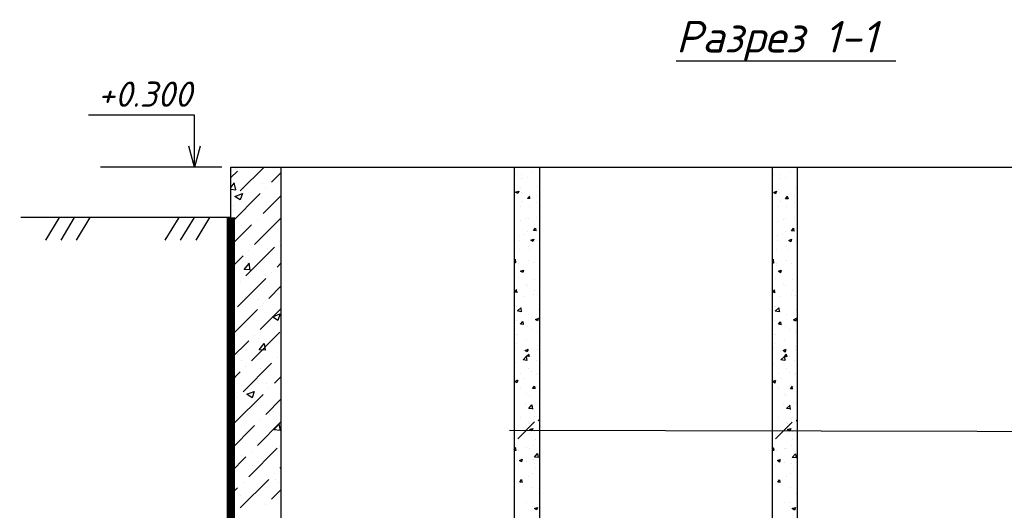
# Model space of a CAD drawing. Extents: x -119078 to 1619993, y 264752 to 340742.
# Tile 176 of 220: x 1036648 to 1048376, y 307439 to 313277. Entities that reach past the tile are written whole.
import ezdxf

# ---------------------------------------------------------------- set-up
doc = ezdxf.new("R2010")
doc.units = 0
doc.header["$MEASUREMENT"] = 0
doc.linetypes.add('CONTI', pattern=[0])
doc.layers.get('0').update_dxf_attribs({"color": 250, "linetype": 'CONTI'})
doc.layers.add('PDF _Геометрия', color=250, linetype='Continuous')
doc.layers.add('PDF _Текст', color=7, linetype='Continuous')
doc.styles.add('ICOCPEUR', font='isocpeui.ttf')
doc.styles.add('PDF ISOCPEUR Italic', font='isocpeui.ttf')

msp = doc.modelspace()

# ---------------------------------------------------------------- linework, layer by layer
at = {"layer": 'PDF _Геометрия', "color": 7, "lineweight": -3}
for points in [[(1044466.029, 312786.749), (1046366.845, 312786.749), (1047082.297, 312786.749)], [(1038729.712, 311520.949), (1038729.712, 311770.722), (1038729.712, 312139.032), (1037468.146, 312139.032)], [(1038797.447, 311770.722), (1038729.712, 311520.949), (1038661.977, 311770.722)], [(1039055.687, 311520.949), (1037612.083, 311520.949)], [(1051764.486, 311520.949), (1051764.486, 304925.243), (1039762.672, 304925.243), (1039762.672, 311520.949)], [(1042537.672, 311520.949), (1042537.672, 304925.243)], [(1042838.247, 311520.949), (1042838.247, 304925.243)], [(1045609.013, 311518.733), (1045609.013, 304923.027)], [(1045909.588, 311518.733), (1045909.588, 304923.027)], [(1039161.523, 310924.033), (1036663.791, 310924.033)], [(1037116.77, 310924.033), (1036955.899, 310653.093)], [(1037298.808, 310924.033), (1037137.937, 310653.093)], [(1037485.079, 310924.033), (1037319.975, 310653.093)], [(1038543.44, 310924.033), (1038378.336, 310653.093)], [(1038725.478, 310924.033), (1038560.374, 310653.093)], [(1038907.517, 310924.033), (1038746.646, 310653.093)], [(1042580.007, 308290.831), (1042778.979, 308489.803)], [(1045651.348, 308288.615), (1045850.32, 308487.587)], [(1042482.637, 308392.434), (1051764.486, 308371.266)]]:
    msp.add_lwpolyline(points, dxfattribs=at)
msp.add_lwpolyline([(1052361.402, 311520.949), (1052361.402, 304324.094), (1039161.523, 304324.094), (1039161.523, 311520.949)], close=True, dxfattribs=at)
at = {"layer": 'PDF _Геометрия', "color": 8, "lineweight": -3, "true_color": 0x767676}
for points in [[(1039161.523, 311398.179), (1039241.959, 311474.381)], [(1039216.558, 311491.315), (1039216.558, 311491.315)], [(1039275.826, 311241.542), (1039559.467, 311520.949)], [(1039648.369, 311343.144), (1039762.672, 311457.447)], [(1042558.839, 311440.513), (1042558.839, 311440.513)], [(1042630.808, 311440.513), (1042630.808, 311440.513)], [(1042630.808, 311389.712), (1042630.808, 311389.712)], [(1042694.31, 311398.179), (1042694.31, 311398.179)], [(1042753.578, 311465.914), (1042753.578, 311465.914)], [(1045630.181, 311438.298), (1045630.181, 311438.298)], [(1045702.149, 311438.298), (1045702.149, 311438.298)], [(1045702.149, 311387.496), (1045702.149, 311387.496)], [(1045765.651, 311395.963), (1045765.651, 311395.963)], [(1045824.919, 311463.698), (1045824.919, 311463.698)], [(1039161.523, 311279.643), (1039208.091, 311334.677)], [(1039161.523, 311258.475), (1039220.791, 311254.242), (1039203.858, 311334.677)], [(1039225.025, 311283.876), (1039225.025, 311283.876)], [(1039318.161, 311262.709), (1039318.161, 311262.709)], [(1039542.533, 311326.21), (1039542.533, 311326.21)], [(1039580.634, 311275.409), (1039580.634, 311275.409)], [(1042618.108, 311262.709), (1042618.108, 311262.709)], [(1042817.08, 311288.109), (1042817.08, 311288.109)], [(1045689.449, 311260.493), (1045689.449, 311260.493)], [(1045888.421, 311285.894), (1045888.421, 311285.894)], [(1039174.224, 310868.998), (1039512.899, 311207.674)], [(1039208.091, 311173.806), (1039208.091, 311173.806)], [(1039546.767, 310970.601), (1039762.672, 311186.507)], [(1042622.341, 311220.374), (1042622.341, 311220.374)], [(1042728.177, 311148.406), (1042698.543, 311148.406), (1042723.944, 311178.04)], [(1042723.944, 311148.406), (1042719.71, 311178.04)], [(1042804.379, 311169.573), (1042804.379, 311169.573)], [(1045630.181, 311222.392), (1045664.048, 311235.092), (1045651.348, 311205.458), (1045625.947, 311222.392)], [(1045693.682, 311218.159), (1045693.682, 311218.159)], [(1045791.051, 311175.824), (1045799.518, 311146.19), (1045769.884, 311146.19), (1045795.285, 311175.824)], [(1045875.72, 311167.357), (1045875.72, 311167.357)], [(1039199.624, 311067.97), (1039199.624, 311067.97)], [(1042618.108, 311051.037), (1042618.108, 311051.037)], [(1042639.275, 311110.305), (1042639.275, 311110.305)], [(1042715.477, 311059.503), (1042715.477, 311059.503)], [(1042804.379, 311106.071), (1042804.379, 311106.071)], [(1045689.449, 311048.821), (1045689.449, 311048.821)], [(1045710.616, 311108.089), (1045710.616, 311108.089)], [(1045786.818, 311057.288), (1045786.818, 311057.288)], [(1045875.72, 311103.856), (1045875.72, 311103.856)], [(1039445.164, 310602.291), (1039762.672, 310919.8)], [(1039479.031, 310902.866), (1039479.031, 310902.866)], [(1042673.142, 310907.099), (1042673.142, 310907.099)], [(1042702.777, 310911.333), (1042702.777, 310911.333)], [(1042800.146, 310924.033), (1042800.146, 310924.033)], [(1045744.484, 310904.884), (1045744.484, 310904.884)], [(1045774.118, 310909.117), (1045774.118, 310909.117)], [(1045871.487, 310921.818), (1045871.487, 310921.818)], [(1039161.523, 310589.591), (1039411.296, 310835.131)], [(1039208.091, 310822.431), (1039208.091, 310822.431)], [(1039292.76, 310830.897), (1039292.76, 310830.897)], [(1039690.704, 310885.932), (1039690.704, 310885.932)], [(1042609.641, 310881.699), (1042609.641, 310881.699)], [(1042800.146, 310763.162), (1042766.278, 310767.396), (1042791.679, 310797.03), (1042795.912, 310763.162)], [(1045680.982, 310879.483), (1045680.982, 310879.483)], [(1045871.487, 310760.947), (1045841.853, 310765.18), (1045863.02, 310794.814), (1045867.253, 310760.947)], [(1042537.672, 310703.894), (1042537.672, 310703.894)], [(1042605.407, 310712.361), (1042605.407, 310712.361)], [(1042664.676, 310720.828), (1042664.676, 310720.828)], [(1042694.31, 310754.695), (1042694.31, 310754.695)], [(1045609.013, 310701.678), (1045609.013, 310701.678)], [(1045676.748, 310710.145), (1045676.748, 310710.145)], [(1045736.017, 310718.612), (1045736.017, 310718.612)], [(1045765.651, 310752.48), (1045765.651, 310752.48)], [(1039186.924, 310644.626), (1039186.924, 310644.626)], [(1039343.561, 310229.748), (1039682.237, 310568.424)], [(1039597.568, 310551.49), (1039597.568, 310551.49)], [(1039745.738, 310636.159), (1039745.738, 310636.159)], [(1039749.972, 310585.358), (1039749.972, 310585.358)], [(1042596.94, 310543.023), (1042596.94, 310543.023)], [(1042601.174, 310653.093), (1042601.174, 310653.093)], [(1042711.243, 310581.124), (1042711.243, 310581.124)], [(1042723.944, 310547.257), (1042723.944, 310547.257)], [(1042817.08, 310644.626), (1042817.08, 310644.626)], [(1045668.282, 310540.808), (1045668.282, 310540.808)], [(1045672.515, 310650.877), (1045672.515, 310650.877)], [(1045782.585, 310578.909), (1045782.585, 310578.909)], [(1045795.285, 310545.041), (1045795.285, 310545.041)], [(1045888.421, 310642.41), (1045888.421, 310642.41)], [(1039161.523, 310318.651), (1039309.694, 310466.821)], [(1039339.328, 310445.654), (1039339.328, 310445.654)], [(1039377.429, 310534.556), (1039377.429, 310534.556)], [(1042537.672, 310416.02), (1042550.373, 310428.72), (1042554.606, 310382.152), (1042537.672, 310382.152)], [(1045609.013, 310413.804), (1045621.714, 310426.505), (1045625.947, 310379.937), (1045609.013, 310379.937)], [(1039398.596, 310301.717), (1039322.394, 310305.95), (1039385.896, 310377.919)], [(1039356.262, 310386.386), (1039356.262, 310386.386)], [(1039394.363, 310297.483), (1039381.662, 310377.919)], [(1039716.104, 310331.351), (1039762.672, 310382.152)], [(1042592.707, 310373.685), (1042592.707, 310373.685)], [(1042592.707, 310348.285), (1042592.707, 310348.285)], [(1042711.243, 310416.02), (1042711.243, 310416.02)], [(1042770.512, 310382.152), (1042770.512, 310382.152)], [(1045664.048, 310371.47), (1045664.048, 310371.47)], [(1045664.048, 310346.069), (1045664.048, 310346.069)], [(1045786.818, 310413.804), (1045786.818, 310413.804)], [(1045846.086, 310379.937), (1045846.086, 310379.937)], [(1039169.99, 310221.282), (1039169.99, 310221.282)], [(1039241.959, 309861.439), (1039580.634, 310195.881)], [(1039648.369, 310263.616), (1039648.369, 310263.616)], [(1042584.24, 310204.348), (1042584.24, 310204.348)], [(1042778.979, 310187.414), (1042778.979, 310187.414)], [(1045655.581, 310202.132), (1045655.581, 310202.132)], [(1045850.32, 310185.198), (1045850.32, 310185.198)], [(1039161.523, 310047.71), (1039208.091, 310094.278)], [(1039275.826, 310162.013), (1039275.826, 310162.013)], [(1039614.502, 309958.808), (1039762.672, 310111.212)], [(1042673.142, 310123.912), (1042673.142, 310123.912)], [(1042694.31, 310111.212), (1042694.31, 310111.212)], [(1045744.484, 310121.697), (1045744.484, 310121.697)], [(1045765.651, 310108.996), (1045765.651, 310108.996)], [(1039339.328, 309979.975), (1039339.328, 309979.975)], [(1042575.773, 310030.777), (1042546.139, 310035.01), (1042571.54, 310064.644)], [(1042571.54, 310030.777), (1042567.306, 310064.644)], [(1042580.007, 310035.01), (1042580.007, 310035.01)], [(1042643.508, 309988.442), (1042643.508, 309988.442)], [(1042770.512, 310005.376), (1042770.512, 310005.376)], [(1042778.979, 310051.944), (1042778.979, 310051.944)], [(1042812.846, 310001.142), (1042812.846, 310001.142)], [(1045647.114, 310028.561), (1045617.48, 310032.794), (1045642.881, 310062.428)], [(1045642.881, 310028.561), (1045638.647, 310062.428)], [(1045651.348, 310032.794), (1045651.348, 310032.794)], [(1045714.849, 309986.226), (1045714.849, 309986.226)], [(1045841.853, 310003.16), (1045841.853, 310003.16)], [(1045850.32, 310049.728), (1045850.32, 310049.728)], [(1045884.187, 309998.927), (1045884.187, 309998.927)], [(1039495.965, 309941.874), (1039495.965, 309941.874)], [(1039512.899, 309590.498), (1039762.672, 309840.272)], [(1039546.767, 309895.306), (1039546.767, 309895.306)], [(1042571.54, 309865.672), (1042571.54, 309865.672)], [(1042571.54, 309865.672), (1042571.54, 309865.672)], [(1042834.013, 309903.773), (1042834.013, 309903.773)], [(1045642.881, 309863.457), (1045642.881, 309863.457)], [(1045647.114, 309863.457), (1045647.114, 309863.457)], [(1045905.354, 309901.558), (1045905.354, 309901.558)], [(1039161.523, 309510.063), (1039479.031, 309827.571)], [(1039174.224, 309793.704), (1039174.224, 309793.704)], [(1042639.275, 309806.404), (1042639.275, 309806.404)], [(1042711.243, 309772.536), (1042711.243, 309772.536)], [(1042825.546, 309721.735), (1042817.08, 309692.101), (1042791.679, 309709.035), (1042829.78, 309725.969)], [(1042829.78, 309831.805), (1042829.78, 309831.805)], [(1042829.78, 309734.435), (1042829.78, 309734.435)], [(1045710.616, 309804.188), (1045710.616, 309804.188)], [(1045782.585, 309770.321), (1045782.585, 309770.321)], [(1045901.121, 309719.519), (1045888.421, 309689.885), (1045863.02, 309706.819), (1045901.121, 309723.753)], [(1045901.121, 309829.589), (1045901.121, 309829.589)], [(1045901.121, 309732.22), (1045901.121, 309732.22)], [(1042567.306, 309700.568), (1042567.306, 309700.568)], [(1042647.742, 309649.767), (1042613.874, 309654), (1042639.275, 309683.634), (1042643.508, 309649.767)], [(1042698.543, 309628.599), (1042698.543, 309628.599)], [(1045638.647, 309698.352), (1045638.647, 309698.352)], [(1045719.083, 309647.551), (1045685.215, 309651.784), (1045710.616, 309681.418), (1045714.849, 309647.551)], [(1045769.884, 309626.384), (1045769.884, 309626.384)], [(1039411.296, 309217.955), (1039745.738, 309556.631)], [(1039445.164, 309522.763), (1039445.164, 309522.763)], [(1039491.732, 309488.896), (1039491.732, 309488.896)], [(1042563.073, 309531.23), (1042563.073, 309531.23)], [(1042580.007, 309535.464), (1042580.007, 309535.464)], [(1042745.111, 309594.732), (1042745.111, 309594.732)], [(1042821.313, 309565.098), (1042821.313, 309565.098)], [(1045634.414, 309529.015), (1045634.414, 309529.015)], [(1045651.348, 309533.248), (1045651.348, 309533.248)], [(1045816.452, 309592.516), (1045816.452, 309592.516)], [(1045892.654, 309562.882), (1045892.654, 309562.882)], [(1039161.523, 309243.356), (1039377.429, 309455.028)], [(1039576.401, 309344.959), (1039500.199, 309349.192), (1039559.467, 309425.394), (1039572.167, 309344.959)], [(1042563.073, 309429.627), (1042563.073, 309429.627)], [(1042690.076, 309467.728), (1042690.076, 309467.728)], [(1042817.08, 309395.76), (1042817.08, 309395.76)], [(1045634.414, 309427.412), (1045634.414, 309427.412)], [(1045761.417, 309465.513), (1045761.417, 309465.513)], [(1045888.421, 309393.544), (1045888.421, 309393.544)], [(1039246.192, 309294.157), (1039246.192, 309294.157)], [(1039716.104, 309251.823), (1039716.104, 309251.823)], [(1042554.606, 309361.892), (1042554.606, 309361.892)], [(1042643.508, 309336.492), (1042643.508, 309336.492)], [(1042681.609, 309268.757), (1042690.076, 309222.189), (1042643.508, 309230.656), (1042685.843, 309272.99)], [(1042702.777, 309353.425), (1042694.31, 309323.791), (1042668.909, 309340.725), (1042702.777, 309357.659)], [(1042707.01, 309298.391), (1042715.477, 309268.757), (1042685.843, 309272.99), (1042711.243, 309298.391)], [(1042749.344, 309272.99), (1042749.344, 309272.99)], [(1042812.846, 309357.659), (1042812.846, 309357.659)], [(1045625.947, 309359.677), (1045625.947, 309359.677)], [(1045714.849, 309334.276), (1045714.849, 309334.276)], [(1045757.184, 309266.541), (1045761.417, 309219.973), (1045714.849, 309228.44), (1045757.184, 309270.774)], [(1045774.118, 309351.21), (1045765.651, 309321.576), (1045740.25, 309338.51), (1045774.118, 309355.443)], [(1045778.351, 309296.175), (1045786.818, 309266.541), (1045757.184, 309270.774), (1045782.585, 309296.175)], [(1045820.686, 309270.774), (1045820.686, 309270.774)], [(1045884.187, 309355.443), (1045884.187, 309355.443)], [(1039288.527, 309222.189), (1039288.527, 309222.189)], [(1039309.694, 308849.646), (1039648.369, 309188.321)], [(1039343.561, 309154.454), (1039343.561, 309154.454)], [(1042550.373, 309192.555), (1042550.373, 309192.555)], [(1042711.243, 309129.053), (1042711.243, 309129.053)], [(1042808.613, 309226.422), (1042808.613, 309226.422)], [(1045621.714, 309190.339), (1045621.714, 309190.339)], [(1045879.954, 309224.207), (1045879.954, 309224.207)], [(1039161.523, 308972.416), (1039275.826, 309086.719)], [(1039474.798, 309031.684), (1039474.798, 309031.684)], [(1039517.132, 309120.586), (1039517.132, 309120.586)], [(1039682.237, 308951.248), (1039762.672, 309031.684)], [(1042541.906, 309023.217), (1042541.906, 309023.217)], [(1042546.139, 309074.018), (1042546.139, 309074.018)], [(1042618.108, 309069.785), (1042618.108, 309069.785)], [(1042745.111, 309086.719), (1042745.111, 309086.719)], [(1042804.379, 309057.084), (1042804.379, 309057.084)], [(1042817.08, 309065.551), (1042817.08, 309065.551)], [(1045613.247, 309021.001), (1045613.247, 309021.001)], [(1045617.48, 309071.803), (1045617.48, 309071.803)], [(1045689.449, 309067.569), (1045689.449, 309067.569)], [(1045782.585, 309126.837), (1045782.585, 309126.837)], [(1045816.452, 309084.503), (1045816.452, 309084.503)], [(1045875.72, 309054.869), (1045875.72, 309054.869)], [(1045888.421, 309063.336), (1045888.421, 309063.336)], [(1039593.334, 308942.781), (1039593.334, 308942.781)], [(1042580.007, 308985.116), (1042571.54, 308955.482), (1042546.139, 308972.416), (1042580.007, 308989.349)], [(1042651.975, 309006.283), (1042651.975, 309006.283)], [(1042787.445, 308887.747), (1042757.811, 308887.747), (1042778.979, 308917.381), (1042783.212, 308887.747)], [(1042804.379, 308913.147), (1042804.379, 308913.147)], [(1045651.348, 308982.9), (1045642.881, 308953.266), (1045617.48, 308970.2), (1045651.348, 308987.134)], [(1045723.316, 309004.067), (1045723.316, 309004.067)], [(1045858.787, 308885.531), (1045829.152, 308885.531), (1045854.553, 308915.165)], [(1045854.553, 308885.531), (1045850.32, 308915.165)], [(1045875.72, 308910.932), (1045875.72, 308910.932)], [(1039208.091, 308481.336), (1039546.767, 308815.778)], [(1039241.959, 308781.911), (1039241.959, 308781.911)], [(1039614.502, 308883.513), (1039614.502, 308883.513)], [(1042609.641, 308887.747), (1042609.641, 308887.747)], [(1042690.076, 308824.245), (1042690.076, 308824.245)], [(1042715.477, 308807.311), (1042715.477, 308807.311)], [(1042795.912, 308887.747), (1042795.912, 308887.747)], [(1045680.982, 308885.531), (1045680.982, 308885.531)], [(1045761.417, 308822.029), (1045761.417, 308822.029)], [(1045786.818, 308805.096), (1045786.818, 308805.096)], [(1045867.253, 308885.531), (1045867.253, 308885.531)], [(1039161.523, 308701.475), (1039174.224, 308714.175)], [(1039580.634, 308578.705), (1039762.672, 308764.977)], [(1042668.909, 308714.175), (1042668.909, 308714.175)], [(1042757.811, 308646.44), (1042711.243, 308650.674), (1042749.344, 308693.008), (1042757.811, 308642.207)], [(1042791.679, 308718.409), (1042791.679, 308718.409)], [(1042812.846, 308714.175), (1042812.846, 308714.175)], [(1045740.25, 308711.96), (1045740.25, 308711.96)], [(1045829.152, 308644.225), (1045782.585, 308648.458), (1045824.919, 308690.793)], [(1045829.152, 308639.991), (1045820.686, 308690.793)], [(1045863.02, 308716.193), (1045863.02, 308716.193)], [(1045884.187, 308711.96), (1045884.187, 308711.96)], [(1039618.735, 308591.406), (1039618.735, 308591.406)], [(1039673.77, 308616.806), (1039673.77, 308616.806)], [(1039758.439, 308621.04), (1039758.439, 308621.04)], [(1042613.874, 308544.838), (1042613.874, 308544.838)], [(1042783.212, 308549.071), (1042783.212, 308549.071)], [(1045689.449, 308542.622), (1045689.449, 308542.622)], [(1045854.553, 308546.856), (1045854.553, 308546.856)], [(1039161.523, 308163.828), (1039445.164, 308447.468)], [(1039479.031, 308210.396), (1039762.672, 308494.036)], [(1039512.899, 308510.97), (1039512.899, 308510.97)], [(1039733.038, 308468.636), (1039749.972, 308388.2), (1039673.77, 308396.667), (1039737.272, 308468.636)], [(1042707.01, 308485.569), (1042707.01, 308485.569)], [(1042723.944, 308477.103), (1042723.944, 308477.103)], [(1042838.247, 308506.737), (1042825.546, 308506.737), (1042838.247, 308519.437)], [(1045778.351, 308483.354), (1045778.351, 308483.354)], [(1045795.285, 308474.887), (1045795.285, 308474.887)], [(1045909.588, 308504.521), (1045896.888, 308504.521), (1045909.588, 308517.221)], [(1039335.094, 308371.266), (1039335.094, 308371.266)], [(1042723.944, 308354.333), (1042723.944, 308354.333)], [(1042778.979, 308379.733), (1042778.979, 308379.733)], [(1045795.285, 308352.117), (1045795.285, 308352.117)], [(1045850.32, 308377.518), (1045850.32, 308377.518)], [(1039745.738, 308197.695), (1039745.738, 308197.695)], [(1042770.512, 308210.396), (1042770.512, 308210.396)], [(1042787.445, 308278.131), (1042787.445, 308278.131)], [(1045846.086, 308208.18), (1045846.086, 308208.18)], [(1045858.787, 308275.915), (1045858.787, 308275.915)], [(1039161.523, 307892.887), (1039343.561, 308074.925)], [(1039288.527, 308091.859), (1039288.527, 308091.859)], [(1039377.429, 307837.853), (1039716.104, 308176.528)], [(1039411.296, 308142.661), (1039411.296, 308142.661)], [(1042537.672, 308163.828), (1042558.839, 308184.995)], [(1042537.672, 308155.361), (1042563.073, 308155.361), (1042554.606, 308184.995)], [(1042588.474, 308155.361), (1042588.474, 308155.361)], [(1042685.843, 308180.761), (1042685.843, 308180.761)], [(1042715.477, 308172.295), (1042715.477, 308172.295)], [(1045609.013, 308161.612), (1045630.181, 308182.779)], [(1045609.013, 308153.145), (1045634.414, 308153.145), (1045625.947, 308182.779)], [(1045659.815, 308153.145), (1045659.815, 308153.145)], [(1045761.417, 308178.546), (1045761.417, 308178.546)], [(1045786.818, 308170.079), (1045786.818, 308170.079)], [(1039423.997, 307969.089), (1039423.997, 307969.089)], [(1039745.738, 307939.455), (1039762.672, 307956.389)], [(1042584.24, 307969.089), (1042584.24, 307969.089)], [(1042685.843, 308015.657), (1042685.843, 308015.657)], [(1042766.278, 308045.291), (1042766.278, 308045.291)], [(1042774.745, 307994.49), (1042774.745, 307994.49)], [(1042808.613, 308070.692), (1042808.613, 308070.692)], [(1045655.581, 307966.874), (1045655.581, 307966.874)], [(1045757.184, 308013.442), (1045757.184, 308013.442)], [(1045837.619, 308043.076), (1045837.619, 308043.076)], [(1045846.086, 307992.274), (1045846.086, 307992.274)], [(1045879.954, 308068.476), (1045879.954, 308068.476)], [(1039682.237, 307871.72), (1039682.237, 307871.72)], [(1042707.01, 307842.086), (1042707.01, 307842.086)], [(1042762.045, 307875.954), (1042762.045, 307875.954)], [(1042795.912, 307947.922), (1042795.912, 307947.922)], [(1045778.351, 307839.87), (1045778.351, 307839.87)], [(1045833.386, 307873.738), (1045833.386, 307873.738)], [(1045867.253, 307945.706), (1045867.253, 307945.706)], [(1039275.826, 307469.543), (1039614.502, 307803.985)], [(1039309.694, 307770.117), (1039309.694, 307770.117)], [(1039694.937, 307799.752), (1039694.937, 307799.752)], [(1039728.805, 307774.351), (1039728.805, 307774.351)], [(1042584.24, 307757.417), (1042584.24, 307757.417)], [(1042635.041, 307770.117), (1042605.407, 307774.351), (1042626.575, 307803.985), (1042630.808, 307770.117)], [(1042639.275, 307795.518), (1042639.275, 307795.518)], [(1045655.581, 307755.201), (1045655.581, 307755.201)], [(1045706.383, 307767.902), (1045676.748, 307772.135), (1045697.916, 307801.769), (1045702.149, 307767.902)], [(1045714.849, 307793.302), (1045714.849, 307793.302)], [(1039161.523, 307626.18), (1039241.959, 307706.616)], [(1039284.293, 307613.48), (1039284.293, 307613.48)], [(1039648.369, 307571.146), (1039762.672, 307685.449)], [(1039754.205, 307698.149), (1039754.205, 307698.149)], [(1042753.578, 307706.616), (1042753.578, 307706.616)], [(1042829.78, 307638.881), (1042829.78, 307638.881)], [(1045824.919, 307704.4), (1045824.919, 307704.4)], [(1045901.121, 307636.665), (1045901.121, 307636.665)], [(1039580.634, 307503.41), (1039580.634, 307503.41)], [(1042685.843, 307537.278), (1042685.843, 307537.278)], [(1042749.344, 307537.278), (1042749.344, 307537.278)], [(1045757.184, 307535.062), (1045757.184, 307535.062)], [(1045820.686, 307535.062), (1045820.686, 307535.062)], [(1042757.811, 307486.477), (1042757.811, 307486.477)], [(1042821.313, 307452.609), (1042821.313, 307452.609)], [(1045829.152, 307484.261), (1045829.152, 307484.261)], [(1045892.654, 307450.394), (1045892.654, 307450.394)]]:
    msp.add_lwpolyline(points, dxfattribs=at)
for points in [[(1039301.227, 311207.674), (1039275.826, 311131.472), (1039212.325, 311173.806)], [(1042592.707, 311237.308), (1042580.007, 311207.674), (1042554.606, 311224.608)], [(1042770.512, 310665.793), (1042762.045, 310636.159), (1042736.644, 310653.093)], [(1045841.853, 310663.578), (1045833.386, 310633.943), (1045807.985, 310650.877)], [(1042647.742, 310297.483), (1042639.275, 310267.849), (1042613.874, 310284.783)], [(1045719.083, 310295.268), (1045710.616, 310265.634), (1045685.215, 310282.568)], [(1042622.341, 309802.171), (1042575.773, 309810.637), (1042618.108, 309848.738)], [(1045693.682, 309799.955), (1045647.114, 309808.422), (1045689.449, 309846.523)], [(1039749.972, 309776.77), (1039724.571, 309696.334), (1039661.07, 309742.902)], [(1039440.93, 308853.879), (1039415.53, 308777.677), (1039352.028, 308820.012)], [(1042762.045, 308413.601), (1042749.344, 308383.967), (1042723.944, 308400.901)], [(1045833.386, 308411.385), (1045820.686, 308381.751), (1045795.285, 308398.685)], [(1042825.546, 308066.459), (1042778.979, 308070.692), (1042817.08, 308113.026)], [(1045896.888, 308064.243), (1045850.32, 308068.476), (1045888.421, 308110.811)], [(1042635.041, 308045.291), (1042626.575, 308015.657), (1042601.174, 308032.591)], [(1045706.383, 308043.076), (1045697.916, 308013.442), (1045672.515, 308030.375)], [(1042817.08, 307473.776), (1042804.379, 307444.142), (1042778.979, 307461.076)], [(1045888.421, 307471.561), (1045875.72, 307441.927), (1045850.32, 307458.86)]]:
    msp.add_lwpolyline(points, close=True, dxfattribs=at)
at = {"layer": 'PDF _Геометрия', "color": 7, "lineweight": -3, "const_width": 97.369}
msp.add_lwpolyline([(1039163.64, 310924.033), (1039163.64, 304324.094), (1038962.551, 304324.094), (1038962.551, 304125.122)], dxfattribs=at)

# ---------------------------------------------------------------- texts
at = {"linetype": 'Continuous', "lineweight": 25, "ltscale": 15, "insert": (12863.76, 311222.017), "char_height": 250, "width": 17877.44941, "attachment_point": 1, "style": 'ICOCPEUR'}
msp.add_mtext('\\pi4862.31;{\\H1.16667x;\\LАнтисейсмические мероприятия\\P\\pi0;\\H0.71428x;\\l       Для обеспечения сейсмостойкости несущих конструкций и фундаментов соблюдены все условия КМК 2.01.03-19 «Строительство в сейсмических районах».\\P\\pi5355.138;\\H1.4x;\\LАнтикоррозионная защита\\l\\P\\pi0;\\H0.71428x;       Защита конструкций от коррозии должна производиться в соответствии КМК 2.03.11-96 "Защита строительных конструкций от коррозии" ГОСТ 9.402-2004 «Покрытия лакокрасочные. Подготовка (металлических поверхностей перед окрашиванием». Антикоррозионное покрытие должно обеспечивать защиту конструкций. \\P       \\A1;Все несущие металлоконструкции грунтовать и\\A0; окрасить эмалью ПФ-115 (ГОСТ6465-76) за 2 раза по грунтовке ГФ-021 (ГОСТ 25129-82)\\A1;.\\P      Для железобетонных конструкций использовать бетон \\A0;на портландцементе по ГОСТ 10178-85*,\\A1; водонепроницаемости W\\A0;4\\A1; и морозостойкостью F100\\A0;.\\A1;\\P\\A0;       \\A1;Все \\A0;поверхности бетонных и ж.б конструкций, соприкасающиеся с грунтом обмазать \\A1;\\C256;горячим битумом за 2 раза\\A0;\\C0; по ГОСТ 28379-89.}\\P\\pi5566.64787;{\\H1.16666x;\\LАнтипросадочные мероприятия\\A1;\\l\\P\\pi0;\\H0.71428x;        В соответствии с требованиями КМК 2.02.01-98 приняты противопросадочные мероприятия для первого типа грунтовых условий. Для устранения просадочных свойств грунтов I типа предусмотрено уплотнение тяжелыми трамбовками грунтов в основании котлованов и устройство подготовки из бетона класса В7,5. Насыпные грунты и строительный мусор толщиной до 1,5м удалить и заменить засыпкой из ГПС до бетонной подготовки.}', dxfattribs=at)
at = {"layer": 'PDF _Текст', "lineweight": 30, "attachment_point": 7, "style": 'PDF ISOCPEUR Italic'}
for s, insert, char_height in [('Разрез 1-1', (1044466.029, 312784.823), 374.9679), ('+0.300', (1037578.215, 312240.674), 299.9754)]:
    msp.add_mtext(s, dxfattribs=dict(at, insert=insert, char_height=char_height))

doc.saveas('drawing.dxf')
